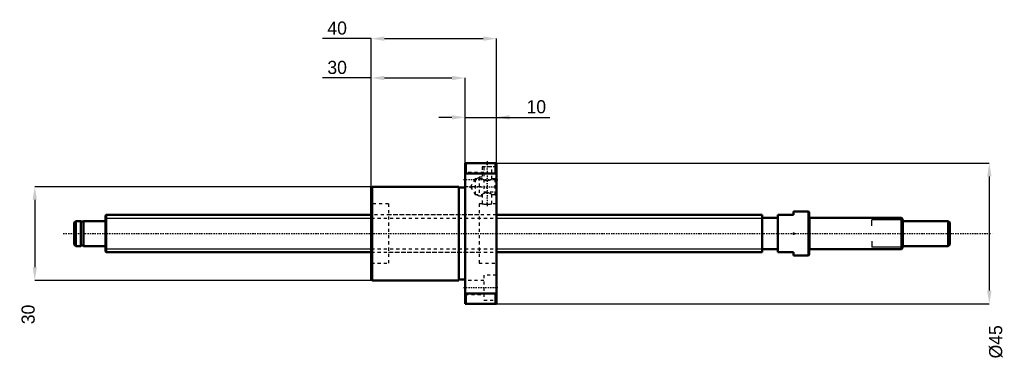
# Model space of a CAD drawing. Header units: millimetres. Extents: x -27 to 287, y -41 to 68.
import ezdxf

# ---------------------------------------------------------------- set-up
doc = ezdxf.new("R2010")
doc.units = ezdxf.units.MM
doc.linetypes.add('Center', pattern=[1.5, 0.45, -0.5, 0.05, -0.5])
doc.linetypes.add('Dashed', pattern=[2, 1, -1])
for name, color, linetype, lineweight in [('2d ConnectionPoints', 7, 'Continuous', 50), ('AM_0', 7, 'Continuous', 50), ('AM_4', 3, 'Continuous', 25), ('AM_5', 3, 'Continuous', 25), ('AM_7', 7, 'Center', 25), ('AM_9', 6, 'Dashed', 25)]:
    doc.layers.add(name, color=color, linetype=linetype, lineweight=lineweight)
doc.dimstyles.new('ISO-25', dxfattribs={"dimtxt": 2.5, "dimasz": 2.5, "dimexe": 1.25, "dimexo": 0.625, "dimtad": 1, "dimtxsty": 'Standard', "dimcen": 2.5, "dimadec": 0, "dimazin": 0, "dimtfac": 1, "dimtmove": 0, "dimatfit": 3, "dimfxl": 0, "dimarcsym": 0})

# ---------------------------------------------------------------- blocks, each defined once
blk = doc.blocks.new('1_BNK_1205_2_5RRG0_280LC5YRR0_Nut_0_in_BNK1205_2_5RRG0_280LC5Y_1250__4')
at = {"layer": 'AM_0'}
for p, q in [((125, 22.5), (115, 22.5)), ((115, 22.5), (115, -22.5)), ((115.25, 22.5), (115.25, 19.21)), ((124.75, 22.5), (124.75, 19.21)), ((125, 22.5), (125, -22.5)), ((115, 18.88), (115.25, 19.21)), ((115.25, 19.21), (124.75, 19.21)), ((124.75, 19.21), (125, 18.88)), ((85.25, 15), (85, 14.75)), ((85, 14.75), (85, -14.75)), ((113, 15), (85.25, 15)), ((85.25, 15), (85.25, -15)), ((113, 15), (113, -15)), ((115, 14.7), (113, 14.7)), ((85, -14.75), (85.25, -15)), ((85.25, -15), (113, -15)), ((113, -14.7), (115, -14.7)), ((115.25, -19.21), (115, -18.88)), ((125, -18.88), (124.75, -19.21)), ((115.25, -19.21), (115.25, -22.5)), ((124.75, -19.21), (115.25, -19.21)), ((124.75, -19.21), (124.75, -22.5)), ((115, -22.5), (125, -22.5))]:
    blk.add_line(p, q, dxfattribs=at)
at = {"layer": 'AM_5', "linetype": 'Dashed'}
for p, q in [((118.56, 17.46), (119.5, 18)), ((120.5, 18), (119.5, 18)), ((119.5, 18), (119.5, 12)), ((118.56, 12.54), (119.5, 12)), ((120.5, 12), (119.5, 12))]:
    blk.add_line(p, q, dxfattribs=at)
at = {"layer": 'AM_7'}
for p, q in [((122, 23.18), (122, 8.33)), ((114.5, 17.32), (125.5, 17.32)), ((116.34, 15), (125.41, 15)), ((114.5, -17.32), (125.5, -17.32))]:
    blk.add_line(p, q, dxfattribs=at)
at = {"layer": 'AM_9'}
for p, q in [((120.5, 22.5), (120.5, 22.4)), ((123.5, 22.4), (120.5, 22.4)), ((123.5, 22.4), (123.5, 22.5)), ((121, 19.57), (115, 19.57)), ((123.5, 21.4), (120.5, 21.4)), ((120.5, 21.4), (120.5, 17.46)), ((121, 21.32), (121, 13.32)), ((125, 21.32), (121, 21.32)), ((123.5, 17.46), (123.5, 21.4)), ((118.17, 17.46), (116.75, 15)), ((118.17, 17.46), (118.17, 12.54)), ((120.5, 17.46), (118.17, 17.46)), ((124.46, 17.46), (123.5, 17.46)), ((125, 18), (124.46, 17.46)), ((124.46, 17.46), (124.46, 12.54)), ((115, 15.07), (121, 15.07)), ((116.75, 15), (118.17, 12.54)), ((121, 13.32), (125, 13.32)), ((90.5, 9.5), (85, 9.5)), ((90.5, 9.5), (90.5, -9.5)), ((118.17, 12.54), (120.5, 12.54)), ((119.5, 9.5), (119.5, -9.5)), ((120.5, 9.5), (119.5, 9.5)), ((120.5, 12.54), (120.5, 9.5)), ((123.5, 9.5), (123.5, 12.54)), ((123.5, 12.54), (124.46, 12.54)), ((125, 9.5), (123.5, 9.5)), ((124.46, 12.54), (125, 12)), ((119.5, 6), (90.5, 6)), ((90.5, -6), (119.5, -6)), ((85, -9.5), (90.5, -9.5)), ((119.5, -9.5), (125, -9.5)), ((121, -15.07), (115, -15.07)), ((121, -13.32), (121, -21.32)), ((125, -13.32), (121, -13.32)), ((115, -19.57), (121, -19.57)), ((121, -21.32), (125, -21.32))]:
    blk.add_line(p, q, dxfattribs=at)
for points in [[(120.5, 17.46), (120.52, 17.45), (120.57, 17.42), (120.65, 17.37), (120.76, 17.31), (120.91, 17.23), (121.08, 17.15), (121.3, 17.07), (121.56, 17), (121.75, 16.96), (121.96, 16.95), (122.17, 16.96), (122.38, 16.98), (122.75, 17.09), (122.93, 17.16), (123.1, 17.24), (123.26, 17.32), (123.39, 17.39), (123.47, 17.44), (123.5, 17.46), (123.5, 17.46)], [(123.5, 12.54), (123.48, 12.55), (123.43, 12.58), (123.35, 12.63), (123.24, 12.69), (123.09, 12.77), (122.92, 12.85), (122.7, 12.93), (122.44, 13), (122.25, 13.04), (122.04, 13.05), (121.83, 13.04), (121.62, 13.02), (121.25, 12.91), (121.07, 12.84), (120.9, 12.76), (120.74, 12.68), (120.61, 12.61), (120.53, 12.56), (120.5, 12.54), (120.5, 12.54)], [(120.5, 9.5), (120.52, 9.5), (120.58, 9.49), (120.68, 9.47), (120.82, 9.45), (120.99, 9.43), (121.2, 9.42), (121.42, 9.4), (121.66, 9.39), (121.91, 9.38), (122.16, 9.38), (122.41, 9.39), (122.64, 9.4), (122.86, 9.42), (123.05, 9.44), (123.21, 9.46), (123.35, 9.48), (123.44, 9.49), (123.49, 9.5), (123.5, 9.5)]]:
    blk.add_lwpolyline(points, dxfattribs=at)
blk = doc.blocks.new('2_BNK_1205_2_5RRG0_280LC5Y_Shaft_0_in_BNK1205_2_5RRG0_280LC5Y_1250__4')
at = {"layer": 'AM_0'}
for p, q in [((224.8, 7), (220, 7)), ((220, 7), (220, 6)), ((224.8, 7), (224.8, -7)), ((225, 6.8), (224.8, 7)), ((225, 6.8), (225, -6.8)), ((-9.5, 4), (-10, 3.5)), ((-10, 3.5), (-10, -3.5)), ((-7.9, 4), (-9.5, 4)), ((-9.5, 4), (-9.5, -4)), ((-7.9, 4), (-7.9, -4)), ((-7, 3.8), (-7.9, 3.8)), ((-7, 4), (-7, -4)), ((-0.2, 4), (-7, 4)), ((0.2, 6), (0, 5.8)), ((0, 5.8), (0, -5.8)), ((85, 6), (0.2, 6)), ((0.2, 6), (0.2, -6)), ((210, 6), (125, 6)), ((210, 6), (210, -6)), ((215, 5), (210, 5)), ((215, 6), (220, 6)), ((215, 6), (215, -6)), ((254.5, 5), (225.2, 5)), ((255, 4.5), (254.5, 5)), ((254.5, 5), (254.5, -5)), ((255, 4.5), (255, -4.5)), ((269.5, 4), (255, 4)), ((270, 3.5), (269.5, 4)), ((269.5, 4), (269.5, -4)), ((270, 3.5), (270, -3.5)), ((-10, -3.5), (-9.5, -4)), ((-9.5, -4), (-7.9, -4)), ((-7.9, -3.8), (-7, -3.8)), ((-7, -4), (-0.2, -4)), ((0, -5.8), (0.2, -6)), ((0.2, -6), (85, -6)), ((125, -6), (210, -6)), ((210, -5), (215, -5)), ((220, -6), (215, -6)), ((220, -6), (220, -7)), ((225.2, -5), (254.5, -5)), ((254.5, -5), (255, -4.5)), ((255, -4), (269.5, -4)), ((269.5, -4), (270, -3.5)), ((220, -7), (224.8, -7)), ((224.8, -7), (225, -6.8))]:
    blk.add_line(p, q, dxfattribs=at)
for centre, start, end in [((-0.2, 4.2), 270, 0), ((225.2, 5.2), 180, 270), ((-0.2, -4.2), 360, 90), ((225.2, -5.2), 90, 180)]:
    blk.add_arc(centre, 0.2, start, end, dxfattribs=at)
at = {"layer": 'AM_4'}
for p, q in [((-0.2, 4), (-0.2, -4)), ((225.2, 5), (225.2, -5))]:
    blk.add_line(p, q, dxfattribs=at)
at = {"layer": 'AM_5'}
for p, q in [((0, 4.9265), (85, 4.9265)), ((125, 4.9265), (210, 4.9265)), ((210, 3), (210, 4.9265)), ((255, 4.3865), (245, 4.3865)), ((245, 2.5), (245, 4.3865)), ((210, -3), (210, -4.9265)), ((245, -2.5), (245, -4.3865)), ((0, -4.9265), (85, -4.9265)), ((125, -4.9265), (210, -4.9265)), ((255, -4.3865), (245, -4.3865))]:
    blk.add_line(p, q, dxfattribs=at)
at = {"layer": 'AM_5', "linetype": 'Dashed'}
for p, q in [((85, 4.9265), (125, 4.9265)), ((85, -4.9265), (125, -4.9265))]:
    blk.add_line(p, q, dxfattribs=at)
at = {"layer": 'AM_7'}
blk.add_line((-13.5, 0), (283.5, 0), dxfattribs=at)
at = {"layer": 'AM_9'}
for p, q in [((125, 6), (85, 6)), ((85, -6), (125, -6))]:
    blk.add_line(p, q, dxfattribs=at)
blk = doc.blocks.new('*D3')
at = {"layer": 'AM_5', "color": 0, "lineweight": -2}
for p, q in [((85.25, 15), (-22.6, 15)), ((-22.6, 10.8), (-22.6, -10.8)), ((85.25, -15), (-22.6, -15))]:
    blk.add_line(p, q, dxfattribs=at)
at = {"layer": 'AM_5', "color": 0}
for points in [[(-21.9, 10.8), (-23.3, 10.8), (-22.6, 15)], [(-23.3, -10.8), (-21.9, -10.8), (-22.6, -15)]]:
    blk.add_solid(points, dxfattribs=at)
at = {"layer": 'Defpoints', "color": 0}
for p in [(85.25, 15), (-22.6, -15), (85.25, -15)]:
    blk.add_point(p, dxfattribs=at)
at = {"layer": 'AM_5', "color": 0, "insert": (-24.7, -25.92), "char_height": 4.2, "attachment_point": 5, "rotation": 90}
blk.add_mtext('30', dxfattribs=at)
blk = doc.blocks.new('*D4')
at = {"layer": 'AM_5', "color": 0, "lineweight": -2}
for p, q in [((85, 49.8), (69.42, 49.8)), ((85, 14.75), (85, 49.8)), ((89.2, 49.8), (110.8, 49.8)), ((115, 22.5), (115, 49.8))]:
    blk.add_line(p, q, dxfattribs=at)
at = {"layer": 'AM_5', "color": 0}
for points in [[(89.2, 50.5), (89.2, 49.1), (85, 49.8)], [(110.8, 49.1), (110.8, 50.5), (115, 49.8)]]:
    blk.add_solid(points, dxfattribs=at)
at = {"layer": 'Defpoints', "color": 0}
for p in [(115, 49.8), (115, 22.5), (85, 14.75)]:
    blk.add_point(p, dxfattribs=at)
at = {"layer": 'AM_5', "color": 0, "insert": (74.08, 53.16), "char_height": 4.2, "attachment_point": 5}
blk.add_mtext('30', dxfattribs=at)
blk = doc.blocks.new('*D5')
at = {"layer": 'AM_5', "color": 0, "lineweight": -2}
for p, q in [((85, 62.4), (69.42, 62.4)), ((85, 14.75), (85, 62.4)), ((89.2, 62.4), (120.8, 62.4)), ((125, 22.5), (125, 62.4))]:
    blk.add_line(p, q, dxfattribs=at)
at = {"layer": 'AM_5', "color": 0}
for points in [[(89.2, 63.1), (89.2, 61.7), (85, 62.4)], [(120.8, 61.7), (120.8, 63.1), (125, 62.4)]]:
    blk.add_solid(points, dxfattribs=at)
at = {"layer": 'Defpoints', "color": 0}
for p in [(125, 62.4), (125, 22.5), (85, 14.75)]:
    blk.add_point(p, dxfattribs=at)
at = {"layer": 'AM_5', "color": 0, "insert": (74.08, 65.76), "char_height": 4.2, "attachment_point": 5}
blk.add_mtext('40', dxfattribs=at)
blk = doc.blocks.new('*D6')
at = {"layer": 'AM_5', "color": 0, "lineweight": -2}
for p, q in [((110.8, 37.2), (106.6, 37.2)), ((115, 22.5), (115, 37.2)), ((115, 37.2), (125, 37.2)), ((125, 22.5), (125, 37.2)), ((125, 37.2), (142.12, 37.2)), ((129.2, 37.2), (133.4, 37.2))]:
    blk.add_line(p, q, dxfattribs=at)
at = {"layer": 'AM_5', "color": 0}
for points in [[(110.8, 36.5), (110.8, 37.9), (115, 37.2)], [(129.2, 37.9), (129.2, 36.5), (125, 37.2)]]:
    blk.add_solid(points, dxfattribs=at)
at = {"layer": 'Defpoints', "color": 0}
for p in [(125, 37.2), (115, 22.5), (125, 22.5)]:
    blk.add_point(p, dxfattribs=at)
at = {"layer": 'AM_5', "color": 0, "insert": (137.76, 40.56), "char_height": 4.2, "attachment_point": 5}
blk.add_mtext('10', dxfattribs=at)
blk = doc.blocks.new('*D7')
at = {"layer": 'AM_5', "color": 0, "lineweight": -2}
for p, q in [((125, 22.5), (282.6, 22.5)), ((282.6, 18.3), (282.6, -18.3)), ((125, -22.5), (282.6, -22.5))]:
    blk.add_line(p, q, dxfattribs=at)
at = {"layer": 'AM_5', "color": 0}
for points in [[(283.3, 18.3), (281.9, 18.3), (282.6, 22.5)], [(281.9, -18.3), (283.3, -18.3), (282.6, -22.5)]]:
    blk.add_solid(points, dxfattribs=at)
at = {"layer": 'Defpoints', "color": 0}
for p in [(125, 22.5), (125, -22.5), (282.6, -22.5)]:
    blk.add_point(p, dxfattribs=at)
at = {"layer": 'AM_5', "color": 0, "insert": (284.7, -34.68), "char_height": 4.2, "attachment_point": 5, "rotation": 90}
blk.add_mtext('Ø45', dxfattribs=at)

msp = doc.modelspace()

# ---------------------------------------------------------------- linework, layer by layer
at = {"layer": '2d ConnectionPoints'}
for p in [(0, 0), (220, 0)]:
    msp.add_point(p, dxfattribs=at)

# ---------------------------------------------------------------- block references
for name in ['1_BNK_1205_2_5RRG0_280LC5YRR0_Nut_0_in_BNK1205_2_5RRG0_280LC5Y_1250__4', '2_BNK_1205_2_5RRG0_280LC5Y_Shaft_0_in_BNK1205_2_5RRG0_280LC5Y_1250__4']:
    msp.add_blockref(name, (0, 0))

# ---------------------------------------------------------------- dimensions: what is measured, and where the dimension line sits
at = {"layer": 'AM_5'}
for base, p1, p2, text, picture, middle in [((125, 62.4), (85, 14.75), (125, 22.5), '40', '*D5', (74.08, 62.4)), ((115, 49.8), (85, 14.75), (115, 22.5), '30', '*D4', (74.08, 49.8)), ((125, 37.2), (115, 22.5), (125, 22.5), '10', '*D6', (137.76, 37.2))]:
    dim = msp.add_linear_dim(base=base, p1=p1, p2=p2, text=text, dimstyle='ISO-25', override={"dimtxt": 4.2, "dimasz": 4.2, "dimexe": 0, "dimexo": 0, "dimgap": 1.26}, dxfattribs=at)
    dim.commit()
    dim.dimension.update_dxf_attribs({"geometry": picture, "text_midpoint": middle, "dimtype": 160})
for base, p1, p2, text, picture, middle in [((282.6, -22.5), (125, 22.5), (125, -22.5), 'Ø45', '*D7', (284.7, -34.68)), ((-22.6, -15), (85.25, 15), (85.25, -15), '30', '*D3', (-24.7, -25.92))]:
    dim = msp.add_linear_dim(base=base, p1=p1, p2=p2, angle=90, text=text, dimstyle='ISO-25', override={"dimtxt": 4.2, "dimasz": 4.2, "dimexe": 0, "dimexo": 0, "dimgap": 1.26}, dxfattribs=at)
    dim.commit()
    dim.dimension.update_dxf_attribs({"geometry": picture, "text_midpoint": middle, "dimtype": 160, "text_rotation": 90})

doc.saveas('drawing.dxf')
